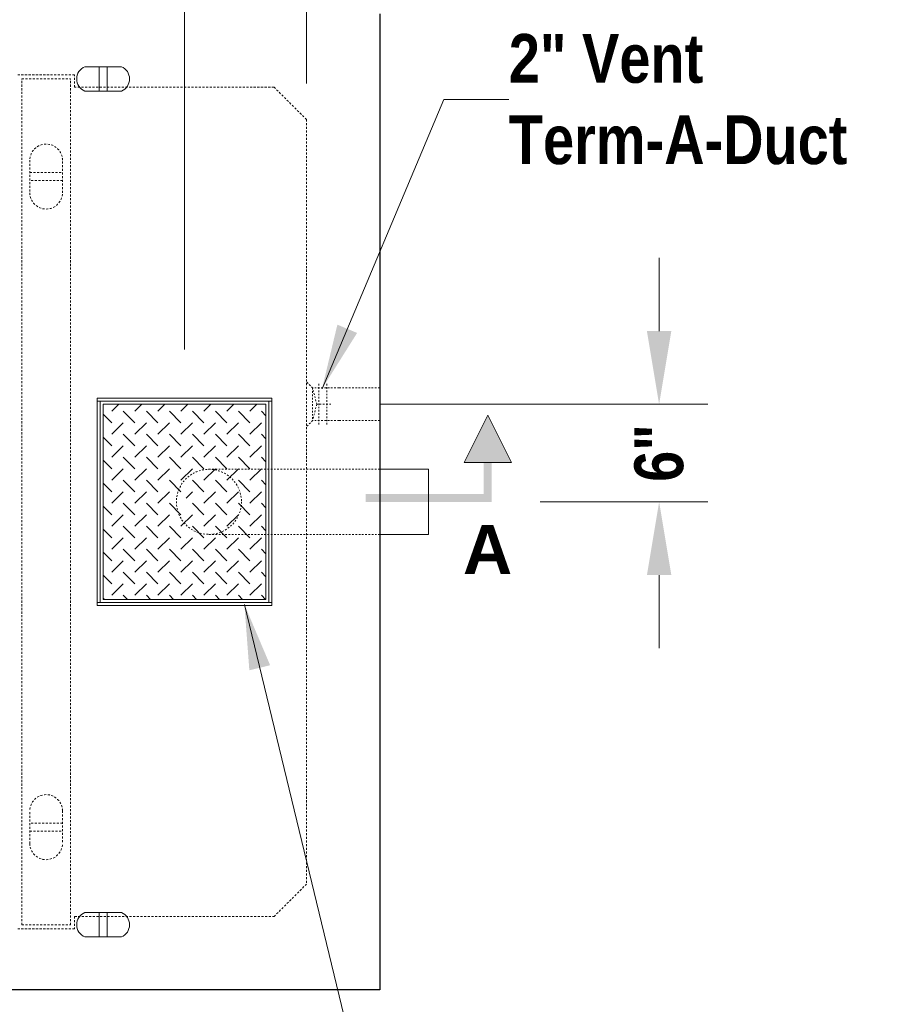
# Model space of a CAD drawing. Header units: inches. Extents: x -68 to 682, y 27 to 463.
# Tile 156 of 165: x 82 to 137, y 325 to 386. Entities that reach past the tile are written whole.
import ezdxf
from ezdxf.enums import TextEntityAlignment as Align

# ---------------------------------------------------------------- set-up
doc = ezdxf.new("R2010")
doc.units = ezdxf.units.IN
doc.header["$LTSCALE"] = 0.5
doc.header["$MEASUREMENT"] = 0
doc.linetypes.add('HIDDEN', pattern=[0.375, 0.25, -0.125])
doc.linetypes.add('HIDDEN2', pattern=[0.1875, 0.125, -0.0625])
doc.layers.get('Defpoints').update_dxf_attribs({"color": 90, "lineweight": 9})
for name, color, linetype, lineweight in [('Concrete-Hidden', 30, 'HIDDEN', 5), ('Concrete-Thick', 7, 'Continuous', 25), ('Covers-Hatching', 152, 'Continuous', 13), ('Covers-Lt', 175, 'Continuous', 9), ('Dimensions', 7, 'Continuous', 15), ('Embeds-Lt', 143, 'Continuous', 9), ('Hardware-Hidden', 203, 'HIDDEN2', 5), ('Hardware-Lt', 211, 'Continuous', 9), ('Misc-Lt', 63, 'Continuous', 9), ('Text+Leaders', 7, 'Continuous', 15)]:
    doc.layers.add(name, color=color, linetype=linetype, lineweight=lineweight)
doc.styles.add('OLDCASTLE', font='simplex.shx')
doc.styles.add('TECHNICAL', font='techb___.ttf')
doc.styles.add('ViewTitles', font='arialbd.ttf')
doc.dimstyles.new('Oldcastle', dxfattribs={"dimscale": 32, "dimtxt": 0.0625, "dimasz": 0.09375, "dimexe": 0.0625, "dimexo": 0.0625, "dimgap": 0.0625, "dimtad": 0, "dimdec": 4, "dimzin": 3, "dimdsep": 46, "dimlunit": 4, "dimtxsty": 'OLDCASTLE', "dimcen": 0.0625, "dimclrd": 256, "dimclre": 256, "dimclrt": 256, "dimadec": 0, "dimazin": 0, "dimtfac": 0.7, "dimtdec": 4, "dimtofl": 0, "dimtmove": 0, "dimatfit": 3, "dimfxl": 1, "dimtolj": 1, "dimtzin": 0, "dimlwd": -1, "dimlwe": -1, "dimarcsym": 0})

# ---------------------------------------------------------------- blocks, each defined once
blk = doc.blocks.new('ARRW')
for p, q in [((-0.0458, 0.0633), (-0.0004, 0.1542)), ((-0.0004, 0.1542), (0.0451, 0.0633)), ((0.0451, 0.0633), (-0.0458, 0.0633))]:
    blk.add_line(p, q)
blk.add_solid([(-0.0458, 0.0633), (-0.0004, 0.1542), (0.0451, 0.0633)])
for points in [[(-0.0079, -0.0124), (0.0072, 0.0027), (-0.0079, 0.1087), (0.0072, 0.1087)], [(0.0072, 0.1087), (-0.0079, 0.1087), (0.0072, 0.0557), (-0.0079, 0.0557)], [(0.2343, -0.0124), (0.2343, 0.0027), (-0.0079, -0.0124), (0.0072, 0.0027)]]:
    blk.add_trace(points)
blk = doc.blocks.new('*X17')
at = {"color": 0}
for p, q in [((217.435, 194.808), (217.002, 195.241)), ((218.85, 194.808), (218.416, 195.241)), ((220.264, 194.808), (219.831, 195.241)), ((221.678, 194.808), (221.245, 195.241)), ((223.092, 194.808), (222.659, 195.241)), ((224.506, 194.808), (224.073, 195.241)), ((225.921, 194.808), (225.487, 195.241)), ((216.455, 194.535), (216.728, 194.808)), ((217.435, 194.101), (218.142, 194.808)), ((218.85, 194.101), (219.557, 194.808)), ((220.264, 194.101), (220.971, 194.808)), ((221.678, 194.101), (222.385, 194.808)), ((223.092, 194.101), (223.799, 194.808)), ((224.506, 194.101), (225.214, 194.808)), ((225.921, 194.101), (226.455, 194.635)), ((217.435, 193.394), (216.728, 194.101)), ((218.85, 193.394), (218.142, 194.101)), ((220.264, 193.394), (219.557, 194.101)), ((221.678, 193.394), (220.971, 194.101)), ((223.092, 193.394), (222.385, 194.101)), ((224.506, 193.394), (223.799, 194.101)), ((225.921, 193.394), (225.214, 194.101)), ((216.455, 193.12), (216.728, 193.394)), ((217.435, 192.687), (218.142, 193.394)), ((218.85, 192.687), (219.557, 193.394)), ((220.264, 192.687), (220.971, 193.394)), ((221.678, 192.687), (222.385, 193.394)), ((223.092, 192.687), (223.799, 193.394)), ((224.506, 192.687), (225.214, 193.394)), ((225.921, 192.687), (226.455, 193.221)), ((217.435, 191.979), (216.728, 192.687)), ((218.85, 191.979), (218.142, 192.687)), ((220.264, 191.979), (219.557, 192.687)), ((221.678, 191.979), (220.971, 192.687)), ((223.092, 191.979), (222.385, 192.687)), ((224.506, 191.979), (223.799, 192.687)), ((225.921, 191.979), (225.214, 192.687)), ((216.455, 191.706), (216.728, 191.979)), ((217.435, 191.272), (218.142, 191.979)), ((218.85, 191.272), (219.557, 191.979)), ((220.264, 191.272), (220.971, 191.979)), ((221.678, 191.272), (222.385, 191.979)), ((223.092, 191.272), (223.799, 191.979)), ((224.506, 191.272), (225.214, 191.979)), ((225.921, 191.272), (226.455, 191.807)), ((217.435, 190.565), (216.728, 191.272)), ((218.85, 190.565), (218.142, 191.272)), ((220.264, 190.565), (219.557, 191.272)), ((221.678, 190.565), (220.971, 191.272)), ((223.092, 190.565), (222.385, 191.272)), ((224.506, 190.565), (223.799, 191.272)), ((225.921, 190.565), (225.214, 191.272)), ((216.455, 190.292), (216.728, 190.565)), ((217.435, 189.858), (218.142, 190.565)), ((218.85, 189.858), (219.557, 190.565)), ((220.264, 189.858), (220.971, 190.565)), ((221.678, 189.858), (222.385, 190.565)), ((223.092, 189.858), (223.799, 190.565)), ((224.506, 189.858), (225.214, 190.565)), ((225.921, 189.858), (226.455, 190.392)), ((217.435, 189.151), (216.728, 189.858)), ((218.85, 189.151), (218.142, 189.858)), ((220.264, 189.151), (219.557, 189.858)), ((221.358, 189.471), (220.971, 189.858)), ((223.092, 189.151), (222.385, 189.858)), ((224.506, 189.151), (223.799, 189.858)), ((225.921, 189.151), (225.214, 189.858)), ((216.455, 188.878), (216.728, 189.151)), ((217.435, 188.444), (218.142, 189.151)), ((218.85, 188.444), (219.557, 189.151)), ((220.264, 188.444), (220.971, 189.151)), ((221.678, 188.444), (222.385, 189.151)), ((223.092, 188.444), (223.799, 189.151)), ((224.506, 188.444), (225.214, 189.151)), ((225.921, 188.444), (226.455, 188.978)), ((217.435, 187.737), (216.728, 188.444)), ((218.85, 187.737), (218.142, 188.444)), ((220.264, 187.737), (219.557, 188.444)), ((221.678, 187.737), (220.971, 188.444)), ((223.092, 187.737), (222.385, 188.444)), ((224.506, 187.737), (223.799, 188.444)), ((225.921, 187.737), (225.214, 188.444)), ((216.455, 187.464), (216.728, 187.737)), ((217.435, 187.03), (218.142, 187.737)), ((218.85, 187.03), (219.557, 187.737)), ((220.264, 187.03), (220.971, 187.737)), ((221.678, 187.03), (222.385, 187.737)), ((223.092, 187.03), (223.799, 187.737)), ((224.506, 187.03), (225.214, 187.737)), ((225.921, 187.03), (226.455, 187.564)), ((217.435, 186.323), (216.728, 187.03)), ((218.85, 186.323), (218.142, 187.03)), ((220.264, 186.323), (219.557, 187.03)), ((221.678, 186.323), (220.971, 187.03)), ((223.092, 186.323), (222.385, 187.03)), ((224.506, 186.323), (223.799, 187.03)), ((225.921, 186.323), (225.214, 187.03)), ((216.455, 186.049), (216.728, 186.323)), ((217.435, 185.616), (218.142, 186.323)), ((218.85, 185.616), (219.557, 186.323)), ((220.264, 185.616), (220.971, 186.323)), ((221.678, 185.616), (222.385, 186.323)), ((223.092, 185.616), (223.799, 186.323)), ((224.506, 185.616), (225.214, 186.323)), ((225.921, 185.616), (226.455, 186.15)), ((217.435, 184.908), (216.728, 185.616)), ((218.85, 184.908), (218.142, 185.616)), ((220.264, 184.908), (219.557, 185.616)), ((221.678, 184.908), (220.971, 185.616)), ((223.092, 184.908), (222.385, 185.616)), ((224.506, 184.908), (223.799, 185.616)), ((225.921, 184.908), (225.214, 185.616)), ((216.455, 184.635), (216.728, 184.908)), ((217.435, 184.201), (218.142, 184.908)), ((218.85, 184.201), (219.557, 184.908)), ((220.264, 184.201), (220.971, 184.908)), ((221.678, 184.201), (222.385, 184.908)), ((223.092, 184.201), (223.799, 184.908)), ((224.506, 184.201), (225.214, 184.908)), ((225.921, 184.201), (226.455, 184.736)), ((217.435, 183.494), (216.728, 184.201)), ((218.85, 183.494), (218.142, 184.201)), ((220.264, 183.494), (219.557, 184.201)), ((221.678, 183.494), (220.971, 184.201)), ((223.092, 183.494), (222.385, 184.201)), ((224.506, 183.494), (223.799, 184.201)), ((225.921, 183.494), (225.214, 184.201)), ((216.475, 183.241), (216.728, 183.494)), ((217.889, 183.241), (218.142, 183.494)), ((219.303, 183.241), (219.557, 183.494)), ((220.718, 183.241), (220.971, 183.494)), ((222.132, 183.241), (222.385, 183.494)), ((223.546, 183.241), (223.799, 183.494)), ((224.96, 183.241), (225.214, 183.494)), ((226.375, 183.241), (226.455, 183.321))]:
    blk.add_line(p, q, dxfattribs=at)
blk = doc.blocks.new('*D55')
at = {"layer": 'Defpoints', "color": 0, "transparency": 16777216}
for p in [(59.323, 402.054), (59.323, 370.382), (92.323, 362.757)]:
    blk.add_point(p, dxfattribs=at)
at = {"layer": 'Dimensions', "transparency": 16777216}
for p, q in [((59.323, 373.382), (59.323, 405.054)), ((92.323, 365.757), (92.323, 405.054)), ((63.823, 402.054), (68.228, 402.054)), ((87.823, 402.054), (83.417, 402.054))]:
    blk.add_line(p, q, dxfattribs=at)
for points in [[(63.823, 402.804), (63.823, 401.304), (59.323, 402.054)], [(87.823, 402.804), (87.823, 401.304), (92.323, 402.054)]]:
    blk.add_solid(points, dxfattribs=at)
at = {"layer": 'Dimensions', "transparency": 16777216, "insert": (75.823, 402.054), "char_height": 3, "attachment_point": 5, "style": 'TECHNICAL'}
blk.add_mtext('\\A1;2\'-9"', dxfattribs=at)
blk = doc.blocks.new('*D56')
at = {"layer": 'Defpoints', "color": 0, "transparency": 16777216}
for p in [(92.323, 402.054), (104.323, 386.382), (92.323, 362.757)]:
    blk.add_point(p, dxfattribs=at)
at = {"layer": 'Dimensions', "transparency": 16777216}
for p, q in [((92.323, 365.757), (92.323, 405.054)), ((104.323, 389.382), (104.323, 405.054)), ((87.823, 402.054), (83.323, 402.054)), ((108.823, 402.054), (113.323, 402.054))]:
    blk.add_line(p, q, dxfattribs=at)
for points in [[(87.823, 402.804), (87.823, 401.304), (92.323, 402.054)], [(108.823, 402.804), (108.823, 401.304), (104.323, 402.054)]]:
    blk.add_solid(points, dxfattribs=at)
at = {"layer": 'Dimensions', "transparency": 16777216, "insert": (98.323, 402.054), "char_height": 3, "attachment_point": 5, "style": 'TECHNICAL'}
blk.add_mtext('\\A1;1\'-0"', dxfattribs=at)
blk = doc.blocks.new('*D61')
at = {"layer": 'Defpoints', "color": 0, "transparency": 16777216}
for p in [(101.323, 362.382), (111.167, 356.382), (121.485, 356.382)]:
    blk.add_point(p, dxfattribs=at)
at = {"layer": 'Dimensions', "transparency": 16777216}
for p, q in [((121.485, 366.882), (121.485, 371.382)), ((104.323, 362.382), (124.485, 362.382)), ((114.167, 356.382), (124.485, 356.382)), ((121.485, 351.882), (121.485, 347.382))]:
    blk.add_line(p, q, dxfattribs=at)
for points in [[(120.735, 366.882), (122.235, 366.882), (121.485, 362.382)], [(120.735, 351.882), (122.235, 351.882), (121.485, 356.382)]]:
    blk.add_solid(points, dxfattribs=at)
at = {"layer": 'Dimensions', "transparency": 16777216, "insert": (121.485, 359.382), "char_height": 3, "attachment_point": 5, "rotation": 90, "style": 'TECHNICAL'}
blk.add_mtext('\\A1;6"', dxfattribs=at)
blk = doc.blocks.new('burketop')
for p, q in [((1.125, 0.75), (-1.125, 0.75)), ((-0.25, -0.75), (-0.25, 0.75)), ((0.25, 0.75), (0.25, -0.75)), ((1.125, -0.75), (-1.125, -0.75))]:
    blk.add_line(p, q)
for centre, start, end in [((-0.8125, 0), 112.619865, 247.380135), ((0.8125, 0), 292.619865, 67.380135)]:
    blk.add_arc(centre, 0.8125, start, end)

msp = doc.modelspace()

# ---------------------------------------------------------------- linework, layer by layer
at = {"layer": 'Concrete-Hidden'}
for p, q in [((85.5725, 382.6325), (82.0725, 382.6325)), ((85.5725, 381.8825), (85.5725, 382.6325)), ((82.3225, 330.3825), (82.3225, 382.3825)), ((82.3225, 382.3825), (85.3225, 382.3825)), ((85.3225, 330.3825), (85.3225, 382.3825)), ((97.8225, 381.8825), (85.5725, 381.8825)), ((97.8225, 381.8825), (99.8225, 379.8825)), ((99.8225, 379.8825), (99.8225, 332.8825)), ((82.8225, 377.3825), (82.8225, 375.3825)), ((84.8225, 375.3825), (84.8225, 377.3825)), ((82.8225, 376.6325), (84.8225, 376.6325)), ((84.8225, 376.1325), (82.8225, 376.1325)), ((82.8225, 335.3825), (82.8225, 337.3825)), ((84.8225, 337.3825), (84.8225, 335.3825)), ((84.8225, 336.6325), (82.8225, 336.6325)), ((82.8225, 336.1325), (84.8225, 336.1325)), ((99.8225, 332.8825), (97.8225, 330.8825)), ((85.5725, 330.8825), (85.5725, 330.1325)), ((85.5725, 330.8825), (97.8225, 330.8825)), ((85.5725, 330.1325), (82.0725, 330.1325)), ((82.3225, 330.3825), (85.3225, 330.3825))]:
    msp.add_line(p, q, dxfattribs=at)
for centre, start, end in [((83.8225, 377.3825), 0, 180), ((83.8225, 375.3825), 180, 0), ((83.8225, 337.3825), 0, 180), ((83.8225, 335.3825), 180, 0)]:
    msp.add_arc(centre, 1, start, end, dxfattribs=at)
at = {"layer": 'Concrete-Thick'}
for p, q in [((104.3225, 386.3825), (104.3225, 326.3825)), ((104.3225, 326.3825), (14.3225, 326.3825))]:
    msp.add_line(p, q, dxfattribs=at)
at = {"layer": 'Covers-Lt'}
for p, q in [((86.9475, 362.7575), (97.6975, 362.7575)), ((86.9475, 350.0075), (86.9475, 362.7575)), ((97.6975, 362.7575), (97.6975, 350.0075)), ((86.9475, 362.57), (97.6975, 362.57)), ((87.135, 350.195), (87.135, 362.57)), ((97.3225, 362.3825), (87.3225, 362.3825)), ((87.3225, 362.3825), (87.3225, 350.3825)), ((97.3225, 350.3825), (97.3225, 362.3825)), ((97.51, 362.57), (97.51, 350.195)), ((97.6975, 350.195), (86.9475, 350.195)), ((97.6975, 350.0075), (86.9475, 350.0075)), ((87.3225, 350.3825), (97.3225, 350.3825))]:
    msp.add_line(p, q, dxfattribs=at)
at = {"layer": 'Dimensions'}
msp.add_line((99.8225, 399.02984), (99.8225, 382.10666), dxfattribs=at)
at = {"layer": 'Hardware-Hidden'}
for p, q in [((100.1975, 363.3825), (99.8225, 363.7575)), ((101.8225, 363.3825), (100.1975, 363.3825)), ((100.4475, 362.3825), (100.1975, 363.3825)), ((100.1975, 363.3825), (100.1975, 361.3825)), ((100.5725, 363.6325), (100.5725, 361.1325)), ((101.0725, 363.6325), (101.0725, 361.1325)), ((101.8225, 363.3825), (104.3225, 363.3825)), ((100.4475, 362.3825), (100.1975, 361.3825)), ((101.3225, 362.3825), (100.4475, 362.3825)), ((100.1975, 361.3825), (99.8225, 361.0075)), ((101.8225, 361.3825), (100.1975, 361.3825)), ((101.8225, 361.3825), (104.3225, 361.3825)), ((104.3225, 358.3825), (93.8277, 358.3825)), ((93.8277, 354.3825), (104.3225, 354.3825))]:
    msp.add_line(p, q, dxfattribs=at)
msp.add_circle((93.8277, 356.3825), 2, dxfattribs=at)
at = {"layer": 'Hardware-Lt'}
for p, q in [((107.3225, 358.3825), (104.3225, 358.3825)), ((107.3225, 358.3825), (107.3225, 354.3825)), ((107.3225, 354.3825), (104.3225, 354.3825))]:
    msp.add_line(p, q, dxfattribs=at)

# ---------------------------------------------------------------- block references
at = {"layer": 'Covers-Hatching', "xscale": -1}
msp.add_blockref('*X17', (313.77739, 167.14146), dxfattribs=at)
at = {"layer": 'Embeds-Lt', "xscale": -1}
msp.add_blockref('burketop', (87.3225, 382.3825), dxfattribs=at)
at = {"layer": 'Embeds-Lt', "rotation": 180}
msp.add_blockref('burketop', (87.3225, 330.3825), dxfattribs=at)
at = {"layer": 'Misc-Lt', "xscale": -32, "yscale": 32, "zscale": 32}
msp.add_blockref('ARRW', (110.94487, 356.77928), dxfattribs=at)

# ---------------------------------------------------------------- texts
at = {"layer": 'Text+Leaders', "style": 'ViewTitles'}
msp.add_text('A', height=3, dxfattribs=at).set_placement((110.94487, 353.44928), align=Align.MIDDLE_CENTER)
at = {"layer": 'Text+Leaders', "insert": (112.25, 381.125), "char_height": 3, "attachment_point": 4, "style": 'TECHNICAL'}
msp.add_mtext('2" Vent\\PTerm-A-Duct', dxfattribs=at)

# ---------------------------------------------------------------- dimensions: what is measured, and where the dimension line sits
at = {"layer": 'Dimensions'}
dim = msp.add_linear_dim(base=(59.3225, 402.05382), p1=(92.3225, 362.7575), p2=(59.3225, 370.3825), angle=180, dimstyle='Oldcastle', override={"dimscale": 48, "dimtxsty": 'TECHNICAL'}, dxfattribs=at)
dim.commit()
dim.dimension.update_dxf_attribs({"geometry": '*D55', "text_midpoint": (75.8225, 402.05382)})
for base, p1, p2, angle, picture, middle in [((92.3225, 402.05382), (104.3225, 386.3825), (92.3225, 362.7575), 180, '*D56', (98.3225, 402.05382)), ((121.48472, 356.3825), (101.32297, 362.38227), (111.1669, 356.3825), 90, '*D61', (121.48472, 359.38238))]:
    dim = msp.add_linear_dim(base=base, p1=p1, p2=p2, angle=angle, dimstyle='Oldcastle', override={"dimscale": 48, "dimtxsty": 'TECHNICAL'}, dxfattribs=at)
    dim.commit()
    dim.dimension.update_dxf_attribs({"geometry": picture, "text_midpoint": middle, "dimtype": 160})

# ---------------------------------------------------------------- leaders
at = {"layer": 'Text+Leaders', "annotation_type": 0, "has_hookline": 1, "hookline_direction": 0}
for points in [[(100.77302, 363.33387), (108.25, 381.125), (112.25, 381.125)], [(96.00403, 350.06912), (102.94943, 321.41294), (106.94943, 321.41294)]]:
    msp.add_leader(points, dimstyle='Oldcastle', override={"dimasz": 0.125}, dxfattribs=at)

doc.saveas('drawing.dxf')
